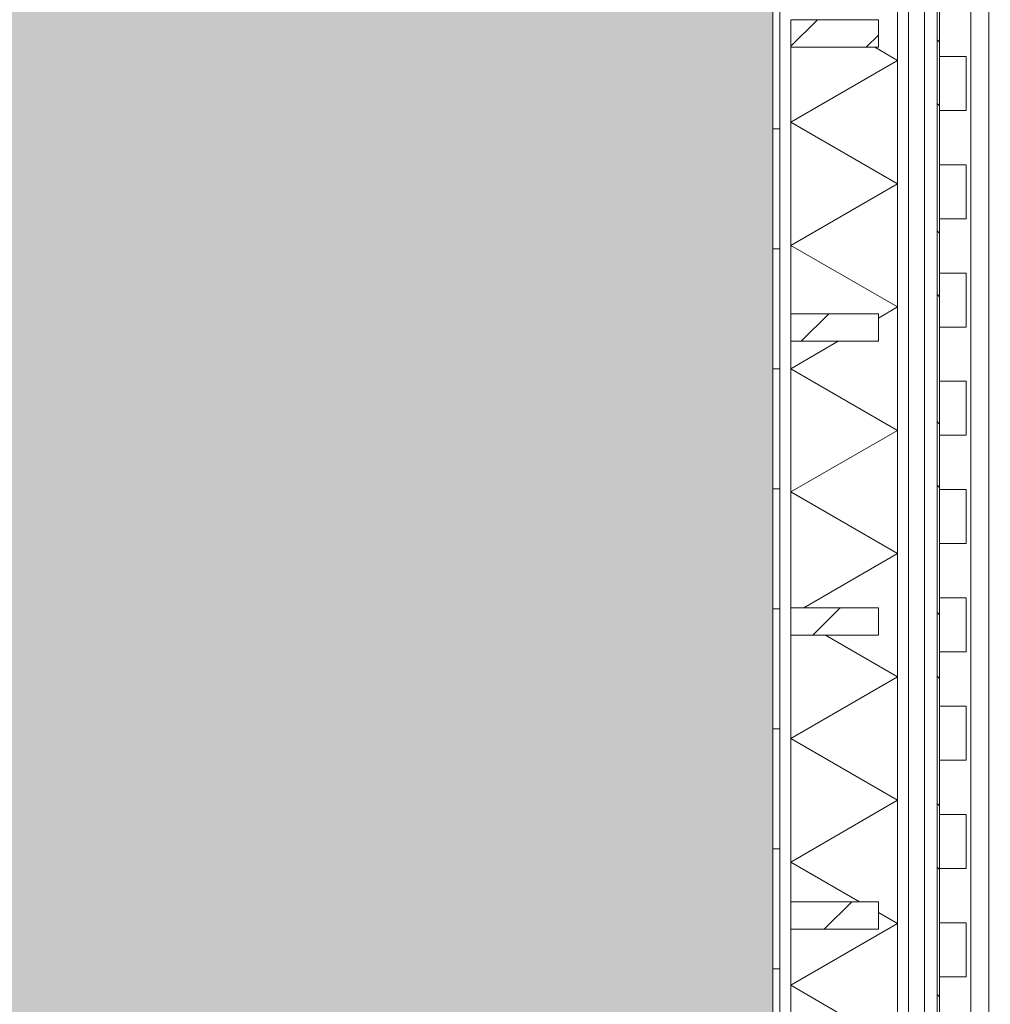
# Model space of a CAD drawing. Header units: millimetres. Extents: x -54205 to 352602, y -8439 to 61516.
# Tile 160 of 189: x 52745 to 54362, y 24941 to 26582. Entities that reach past the tile are written whole.
import ezdxf
from ezdxf.enums import TextEntityAlignment as Align

# ---------------------------------------------------------------- set-up
doc = ezdxf.new("R2010")
doc.units = ezdxf.units.MM
doc.header["$MEASUREMENT"] = 0
doc.linetypes.add('streep-punt', pattern=[2500, 1250, -625, 0, -625])
doc.linetypes.add('Wipeout_Contour', pattern=[1000, 0, -1000])
for name, color, linetype in [('21_0 NC Buitenwanden', 7, 'Continuous'), ('21_0 NC Buitenwanden Afdek-arcering', 7, 'Continuous'), ('Maatvoering 1_ 100', 7, 'Continuous'), ('Maatvoering 1_ 100 2D arcering', 7, 'Continuous'), ('New_21_0 NC Buitenwanden', 7, 'Continuous'), ('New_21_0 NC Buitenwanden Doorsnede-arcering', 7, 'Continuous'), ('New_21_1 C Buitenwanden', 7, 'Continuous'), ('New_21_1 C Buitenwanden Doorsnede-arcering', 7, 'Continuous'), ('New_21_1 C Buitenwanden Laagscheidingslijnen', 7, 'Continuous'), ('New_28 Draagconstructies - kolom', 7, 'Continuous'), ('New_28 Draagconstructies - kolom Doorsnede-arcering', 7, 'Continuous'), ('New_41 Buitenwandafw', 7, 'Continuous'), ('New_Maatvoering 1_ 100', 7, 'Continuous'), ('New_Maatvoering 1_ 100 2D arcering', 7, 'Continuous'), ('New_Ruimtefuncties', 7, 'Continuous'), ('New_Ruimtefuncties Zone achtergrond', 7, 'Continuous'), ('New_Ruimtefuncties Zone omranding', 7, 'Continuous'), ('New_Ruimtefuncties Zone tekst', 7, 'Continuous'), ('Stramien', 7, 'Continuous')]:
    doc.layers.add(name, color=color, linetype=linetype)
doc.styles.add('GENERATED_STYLE_1', font='arial.ttf')
doc.styles.add('GENERATED_STYLE_2', font='arial.ttf')
doc.dimstyles.new('GENERATED_STYLE__2', dxfattribs={"dimtxt": 250, "dimasz": 142.5, "dimexe": 0.18, "dimexo": 0.0625, "dimgap": 0, "dimtad": 1, "dimtih": 1, "dimtoh": 1, "dimdec": 0, "dimzin": 0, "dimdsep": 46, "dimtxsty": 'GENERATED_STYLE_2', "dimblk": 'ARROWHEAD_11', "dimblk1": 'ARROWHEAD_11', "dimblk2": 'ARROWHEAD_11', "dimcen": 0.09, "dimse1": 1, "dimse2": 1, "dimclrd": 1, "dimclre": 1, "dimclrt": 2, "dimadec": 1, "dimazin": 0, "dimtfac": 1, "dimtdec": 4, "dimtmove": 0, "dimatfit": 3, "dimfxl": 1, "dimtolj": 1, "dimtzin": 0, "dimarcsym": 0})
doc.dimstyles.new('GENERATED_STYLE__3', dxfattribs={"dimtxt": 179.999995, "dimasz": 142.5, "dimexe": 0.18, "dimexo": 0.0625, "dimgap": 0, "dimtad": 1, "dimtih": 1, "dimtoh": 1, "dimdec": 0, "dimzin": 0, "dimdsep": 46, "dimtxsty": 'GENERATED_STYLE_1', "dimblk": 'ARROWHEAD_11', "dimblk1": 'ARROWHEAD_11', "dimblk2": 'ARROWHEAD_11', "dimcen": 0.09, "dimse1": 1, "dimse2": 1, "dimclrd": 1, "dimclre": 1, "dimclrt": 2, "dimadec": 1, "dimazin": 0, "dimtfac": 1, "dimtdec": 4, "dimtmove": 0, "dimatfit": 3, "dimfxl": 1, "dimtolj": 1, "dimtzin": 0, "dimarcsym": 0})
doc.dimstyles.new('GENERATED_STYLE__4', dxfattribs={"dimtxt": 250, "dimasz": 142.5, "dimexe": 0.18, "dimexo": 0.0625, "dimgap": 0, "dimtad": 1, "dimdec": 0, "dimzin": 0, "dimdsep": 46, "dimtxsty": 'GENERATED_STYLE_2', "dimblk": 'ARROWHEAD_11', "dimblk1": 'ARROWHEAD_11', "dimblk2": 'ARROWHEAD_11', "dimcen": 0.09, "dimse1": 1, "dimse2": 1, "dimclrd": 1, "dimclre": 1, "dimclrt": 2, "dimadec": 1, "dimazin": 0, "dimtfac": 1, "dimtdec": 4, "dimtmove": 0, "dimatfit": 3, "dimfxl": 1, "dimtolj": 1, "dimtzin": 0, "dimarcsym": 0})
doc.dimstyles.new('GENERATED_STYLE__7', dxfattribs={"dimtxt": 179.999995, "dimasz": 142.5, "dimexe": 0.18, "dimexo": 0.0625, "dimgap": 0, "dimtad": 1, "dimdec": 0, "dimzin": 0, "dimdsep": 46, "dimtxsty": 'GENERATED_STYLE_1', "dimblk": 'ARROWHEAD_11', "dimblk1": 'ARROWHEAD_11', "dimblk2": 'ARROWHEAD_11', "dimcen": 0.09, "dimse1": 1, "dimse2": 1, "dimclrd": 1, "dimclre": 1, "dimclrt": 2, "dimadec": 1, "dimazin": 0, "dimtfac": 1, "dimtdec": 4, "dimtmove": 0, "dimatfit": 3, "dimfxl": 1, "dimtolj": 1, "dimtzin": 0, "dimarcsym": 0})
pattern_1 = [(90, (0, 0), (-50, 0), [])]
pattern_2 = [(45, (0, 0), (-63.63961, 63.63961), [])]

# ---------------------------------------------------------------- blocks, each defined once
blk = doc.blocks.new('leerplein 5.1_2.20_17_1', base_point=(50400, 24093.4))
at = {"layer": 'New_Ruimtefuncties Zone achtergrond', "linetype": 'Continuous', "lineweight": 0, "true_color": 0xffffff}
blk.add_hatch(color=7, dxfattribs=at).paths.add_polyline_path([(46805, 26565.9), (46875, 26565.9), (46875, 21620.9), (46725, 21620.9), (46725, 20580.9), (46875, 20580.9), (46875, 20105.9), (50130, 20105.9), (50130, 20580.9), (50670, 20580.9), (50670, 20105.9), (51115, 20105.9), (51115, 20580.9), (51215, 20580.9), (51215, 20310.9), (53730, 20310.9), (53730, 20655.9), (54000, 20655.9), (54000, 27505.9), (46875, 27505.9), (46875, 27250.9), (46805, 27250.9)])
at = {"layer": 'New_Ruimtefuncties Zone tekst', "color": 2, "lineweight": 0}
for tag, height, style, p in [('DUMMY_941', 180, 'GENERATED_STYLE_2', (51388, 24382.2)), ('perimeterCode', 150, 'GENERATED_STYLE_1', (49710.1, 24006.1)), ('ROOM_AREA', 150, 'GENERATED_STYLE_1', (50270.4, 24006.1)), ('DUMMY_942', 150, 'GENERATED_STYLE_1', (50785.1, 24006.1)), ('DUMMY_943', 100, 'GENERATED_STYLE_1', (51013.7, 24017.5))]:
    blk.add_attdef(tag, text='', height=height, dxfattribs=dict(at, style=style)).set_placement(p, align=Align.TOP_LEFT)
at = {"layer": 'New_Ruimtefuncties Zone tekst', "color": 2, "lineweight": 0, "style": 'GENERATED_STYLE_2'}
blk.add_attdef('ROOM_NUMBER', text='', height=180, dxfattribs=at).set_placement((50400, 24341), align=Align.TOP_CENTER)
blk = doc.blocks.new('Wall_45_1', base_point=(54330, 27505.9))
at = {"color": 254, "linetype": 'Wipeout_Contour', "lineweight": 0, "ltscale": 237437.681238}
blk.add_wipeout([(54000, 27505.9), (54000, 20655.9), (54330, 20655.9), (54330, 27505.9)], dxfattribs=at).dxf.layer = '21_0 NC Buitenwanden Afdek-arcering'
at = {"layer": '21_0 NC Buitenwanden', "color": 2, "linetype": 'Continuous', "lineweight": 0, "flags": 128}
for points in [[(54000, 27505.9), (54000, 20655.9)], [(54330, 20655.9), (54330, 27505.9)]]:
    blk.add_lwpolyline(points, dxfattribs=at)
blk = doc.blocks.new('*X328')
at = {"layer": 'New_21_1 C Buitenwanden Doorsnede-arcering', "color": 7, "linetype": 'Continuous', "lineweight": 0}
for p, q in [((54208, 26514.2), (54170.3, 26536)), ((54208, 26514.2), (54030, 26411.5)), ((54208, 26308.7), (54030, 26411.5)), ((54208, 26308.7), (54030, 26205.9)), ((54208, 26103.2), (54030, 26205.9)), ((54208, 26103.2), (54176, 26084.7)), ((54109, 26046), (54030, 26000.4)), ((54208, 25897.6), (54030, 26000.4)), ((54208, 25897.6), (54030, 25794.9)), ((54208, 25692.1), (54030, 25794.9)), ((54208, 25692.1), (54052, 25602)), ((54208, 25486.6), (54087.7, 25556)), ((54208, 25486.6), (54030, 25383.8)), ((54208, 25281), (54030, 25383.8)), ((54208, 25281), (54030, 25178.2)), ((54144.7, 25112), (54030, 25178.2)), ((54208, 25075.5), (54176, 25094)), ((54208, 25075.5), (54030, 24972.7)), ((54208, 24869.9), (54030, 24972.7))]:
    blk.add_line(p, q, dxfattribs=at)
blk = doc.blocks.new('Wall_126_1', base_point=(54000, 20656))
at = {"layer": 'New_21_1 C Buitenwanden Doorsnede-arcering', "linetype": 'Continuous', "lineweight": 0, "true_color": 0x000000}
h = blk.add_hatch(dxfattribs=at)
h.set_pattern_fill('515_Staal_0001', color=18, style=0, pattern_type=2)
h.set_pattern_definition([(135, (0, 0), (159.099, 159.099), []), (135, (-53.03, -53.03), (159.099, 159.099), [])])
h.paths.add_polyline_path([(54274, 27779.9), (54274, 20656), (54278, 20656), (54278, 27779.9)])
h = blk.add_hatch(dxfattribs=at)
h.set_pattern_fill('325_Houtachtig_plaatmate_E0', color=18, style=0, pattern_type=2)
h.set_pattern_definition(pattern_1)
h.paths.add_polyline_path([(54208, 27713.9), (54208, 20656), (54226, 20656), (54226, 27713.9)])
h = blk.add_hatch(dxfattribs=at)
h.set_pattern_fill('930_Lijnen_vert_200_0001', color=18, style=0, pattern_type=2)
h.set_pattern_definition([(180, (0, 0), (0, 200), [])])
h.paths.add_polyline_path([(54000, 27505.9), (54000, 20656), (54012, 20656), (54012, 27505.9)])
h = blk.add_hatch(dxfattribs=at)
h.set_pattern_fill('325_Houtachtig_plaatmate_E0', color=18, style=0, pattern_type=2)
h.set_pattern_definition(pattern_1)
h.paths.add_polyline_path([(54012, 27517.9), (54012, 20656), (54030, 20656), (54030, 27517.9)])
at = {"layer": 'New_21_1 C Buitenwanden', "color": 1, "linetype": 'Continuous', "lineweight": 0, "flags": 128}
blk.add_lwpolyline([(54000, 27505.9), (54000, 20656)], dxfattribs=at)
at = {"layer": 'New_21_1 C Buitenwanden', "color": 9, "linetype": 'Continuous', "lineweight": 0, "flags": 128}
for points in [[(54278, 26520.7), (54278, 26611.2)], [(54278, 26340.3), (54278, 26430.7)], [(54278, 26159.8), (54278, 26250.3)], [(54278, 25979.4), (54278, 26069.8)], [(54278, 25798.9), (54278, 25889.4)], [(54278, 25618.5), (54278, 25708.9)], [(54278, 25438), (54278, 25528.5)], [(54278, 25257.6), (54278, 25348)], [(54278, 25077.1), (54278, 25167.6)], [(54278, 24896.7), (54278, 24987.1)]]:
    blk.add_lwpolyline(points, dxfattribs=at)
at = {"layer": 'New_21_1 C Buitenwanden Laagscheidingslijnen', "color": 9, "linetype": 'Continuous', "lineweight": 0}
for p, q in [((54274, 20656), (54274, 27731.9)), ((54226, 20656), (54226, 27713.9)), ((54208, 20656), (54208, 27535.9))]:
    blk.add_line(p, q, dxfattribs=at)
at = {"layer": 'New_21_1 C Buitenwanden Laagscheidingslijnen', "color": 1, "linetype": 'Continuous', "lineweight": 0}
for p, q in [((54012, 27517.9), (54012, 20656)), ((54030, 26536), (54030, 26092)), ((54030, 26046), (54030, 25602)), ((54030, 25556), (54030, 25112)), ((54030, 25066), (54030, 24622))]:
    blk.add_line(p, q, dxfattribs=at)
at = {"layer": 'New_21_1 C Buitenwanden', "color": 1, "lineweight": 0}
blk.add_blockref('*X328', (0, 0), dxfattribs=at)
blk = doc.blocks.new('Column_46_1', base_point=(54103, 25089))
at = {"layer": 'New_28 Draagconstructies - kolom Doorsnede-arcering', "linetype": 'Continuous', "lineweight": 0, "true_color": 0x000000}
h = blk.add_hatch(dxfattribs=at)
h.set_pattern_fill('310_Naaldhout__01__0001', color=18, style=0, pattern_type=2)
h.set_pattern_definition(pattern_2)
h.paths.add_polyline_path([(54030, 25112), (54030, 25066), (54176, 25066), (54176, 25112)])
at = {"layer": 'New_28 Draagconstructies - kolom', "color": 3, "linetype": 'Continuous', "lineweight": 0, "flags": 128}
blk.add_lwpolyline([(54030, 25112), (54030, 25066), (54176, 25066), (54176, 25112)], close=True, dxfattribs=at)
blk = doc.blocks.new('Column_47_1', base_point=(54103, 25579))
at = {"layer": 'New_28 Draagconstructies - kolom Doorsnede-arcering', "linetype": 'Continuous', "lineweight": 0, "true_color": 0x000000}
h = blk.add_hatch(dxfattribs=at)
h.set_pattern_fill('310_Naaldhout__01__0001', color=18, style=0, pattern_type=2)
h.set_pattern_definition(pattern_2)
h.paths.add_polyline_path([(54030, 25602), (54030, 25556), (54176, 25556), (54176, 25602)])
at = {"layer": 'New_28 Draagconstructies - kolom', "color": 3, "linetype": 'Continuous', "lineweight": 0, "flags": 128}
blk.add_lwpolyline([(54030, 25602), (54030, 25556), (54176, 25556), (54176, 25602)], close=True, dxfattribs=at)
blk = doc.blocks.new('Column_48_1', base_point=(54103, 26069))
at = {"layer": 'New_28 Draagconstructies - kolom Doorsnede-arcering', "linetype": 'Continuous', "lineweight": 0, "true_color": 0x000000}
h = blk.add_hatch(dxfattribs=at)
h.set_pattern_fill('310_Naaldhout__01__0001', color=18, style=0, pattern_type=2)
h.set_pattern_definition(pattern_2)
h.paths.add_polyline_path([(54030, 26092), (54030, 26046), (54176, 26046), (54176, 26092)])
at = {"layer": 'New_28 Draagconstructies - kolom', "color": 3, "linetype": 'Continuous', "lineweight": 0, "flags": 128}
blk.add_lwpolyline([(54030, 26092), (54030, 26046), (54176, 26046), (54176, 26092)], close=True, dxfattribs=at)
blk = doc.blocks.new('Column_49_1', base_point=(54103, 26559))
at = {"layer": 'New_28 Draagconstructies - kolom Doorsnede-arcering', "linetype": 'Continuous', "lineweight": 0, "true_color": 0x000000}
h = blk.add_hatch(dxfattribs=at)
h.set_pattern_fill('310_Naaldhout__01__0001', color=18, style=0, pattern_type=2)
h.set_pattern_definition(pattern_2)
h.paths.add_polyline_path([(54030, 26582), (54030, 26536), (54176, 26536), (54176, 26582)])
at = {"layer": 'New_28 Draagconstructies - kolom', "color": 3, "linetype": 'Continuous', "lineweight": 0, "flags": 128}
blk.add_lwpolyline([(54030, 26582), (54030, 26536), (54176, 26536), (54176, 26582)], close=True, dxfattribs=at)
blk = doc.blocks.new('Column_81_1', base_point=(54300, 26475.7))
at = {"layer": 'New_21_0 NC Buitenwanden Doorsnede-arcering', "linetype": 'Continuous', "lineweight": 0, "true_color": 0x000000}
h = blk.add_hatch(dxfattribs=at)
h.set_pattern_fill('515_Staal_0001', color=18, style=0, pattern_type=2)
h.set_pattern_definition([(225, (54278, 26520.74), (-159.1, 159.1), []), (225, (54224.97, 26573.77), (-159.1, 159.1), [])])
h.paths.add_polyline_path([(54322, 26430.7), (54322, 26520.7), (54278, 26520.7), (54278, 26430.7)])
at = {"layer": 'New_21_0 NC Buitenwanden', "color": 3, "linetype": 'Continuous', "lineweight": 0, "flags": 128}
blk.add_lwpolyline([(54322, 26430.7), (54322, 26520.7), (54278, 26520.7), (54278, 26430.7)], close=True, dxfattribs=at)
blk = doc.blocks.new('Column_82_1', base_point=(54300, 26295.3))
at = {"layer": 'New_21_0 NC Buitenwanden Doorsnede-arcering', "linetype": 'Continuous', "lineweight": 0, "true_color": 0x000000}
h = blk.add_hatch(dxfattribs=at)
h.set_pattern_fill('515_Staal_0001', color=18, style=0, pattern_type=2)
h.set_pattern_definition([(225, (54278, 26340.29), (-159.1, 159.1), []), (225, (54224.97, 26393.32), (-159.1, 159.1), [])])
h.paths.add_polyline_path([(54322, 26250.3), (54322, 26340.3), (54278, 26340.3), (54278, 26250.3)])
at = {"layer": 'New_21_0 NC Buitenwanden', "color": 3, "linetype": 'Continuous', "lineweight": 0, "flags": 128}
blk.add_lwpolyline([(54322, 26250.3), (54322, 26340.3), (54278, 26340.3), (54278, 26250.3)], close=True, dxfattribs=at)
blk = doc.blocks.new('Column_83_1', base_point=(54300, 26114.8))
at = {"layer": 'New_21_0 NC Buitenwanden Doorsnede-arcering', "linetype": 'Continuous', "lineweight": 0, "true_color": 0x000000}
h = blk.add_hatch(dxfattribs=at)
h.set_pattern_fill('515_Staal_0001', color=18, style=0, pattern_type=2)
h.set_pattern_definition([(225, (54278, 26159.83), (-159.1, 159.1), []), (225, (54224.97, 26212.87), (-159.1, 159.1), [])])
h.paths.add_polyline_path([(54322, 26069.8), (54322, 26159.8), (54278, 26159.8), (54278, 26069.8)])
at = {"layer": 'New_21_0 NC Buitenwanden', "color": 3, "linetype": 'Continuous', "lineweight": 0, "flags": 128}
blk.add_lwpolyline([(54322, 26069.8), (54322, 26159.8), (54278, 26159.8), (54278, 26069.8)], close=True, dxfattribs=at)
blk = doc.blocks.new('Column_84_1', base_point=(54300, 25934.4))
at = {"layer": 'New_21_0 NC Buitenwanden Doorsnede-arcering', "linetype": 'Continuous', "lineweight": 0, "true_color": 0x000000}
h = blk.add_hatch(dxfattribs=at)
h.set_pattern_fill('515_Staal_0001', color=18, style=0, pattern_type=2)
h.set_pattern_definition([(225, (54278, 25979.38), (-159.1, 159.1), []), (225, (54224.97, 26032.41), (-159.1, 159.1), [])])
h.paths.add_polyline_path([(54322, 25889.4), (54322, 25979.4), (54278, 25979.4), (54278, 25889.4)])
at = {"layer": 'New_21_0 NC Buitenwanden', "color": 3, "linetype": 'Continuous', "lineweight": 0, "flags": 128}
blk.add_lwpolyline([(54322, 25889.4), (54322, 25979.4), (54278, 25979.4), (54278, 25889.4)], close=True, dxfattribs=at)
blk = doc.blocks.new('Column_85_1', base_point=(54300, 25753.9))
at = {"layer": 'New_21_0 NC Buitenwanden Doorsnede-arcering', "linetype": 'Continuous', "lineweight": 0, "true_color": 0x000000}
h = blk.add_hatch(dxfattribs=at)
h.set_pattern_fill('515_Staal_0001', color=18, style=0, pattern_type=2)
h.set_pattern_definition([(225, (54278, 25798.93), (-159.1, 159.1), []), (225, (54224.97, 25851.96), (-159.1, 159.1), [])])
h.paths.add_polyline_path([(54322, 25708.9), (54322, 25798.9), (54278, 25798.9), (54278, 25708.9)])
at = {"layer": 'New_21_0 NC Buitenwanden', "color": 3, "linetype": 'Continuous', "lineweight": 0, "flags": 128}
blk.add_lwpolyline([(54322, 25708.9), (54322, 25798.9), (54278, 25798.9), (54278, 25708.9)], close=True, dxfattribs=at)
blk = doc.blocks.new('Column_86_1', base_point=(54300, 25573.5))
at = {"layer": 'New_21_0 NC Buitenwanden Doorsnede-arcering', "linetype": 'Continuous', "lineweight": 0, "true_color": 0x000000}
h = blk.add_hatch(dxfattribs=at)
h.set_pattern_fill('515_Staal_0001', color=18, style=0, pattern_type=2)
h.set_pattern_definition([(225, (54278, 25618.47), (-159.1, 159.1), []), (225, (54224.97, 25671.5), (-159.1, 159.1), [])])
h.paths.add_polyline_path([(54322, 25528.5), (54322, 25618.5), (54278, 25618.5), (54278, 25528.5)])
at = {"layer": 'New_21_0 NC Buitenwanden', "color": 3, "linetype": 'Continuous', "lineweight": 0, "flags": 128}
blk.add_lwpolyline([(54322, 25528.5), (54322, 25618.5), (54278, 25618.5), (54278, 25528.5)], close=True, dxfattribs=at)
blk = doc.blocks.new('Column_87_1', base_point=(54300, 25393))
at = {"layer": 'New_21_0 NC Buitenwanden Doorsnede-arcering', "linetype": 'Continuous', "lineweight": 0, "true_color": 0x000000}
h = blk.add_hatch(dxfattribs=at)
h.set_pattern_fill('515_Staal_0001', color=18, style=0, pattern_type=2)
h.set_pattern_definition([(225, (54278, 25438.02), (-159.1, 159.1), []), (225, (54224.97, 25491.05), (-159.1, 159.1), [])])
h.paths.add_polyline_path([(54322, 25348), (54322, 25438), (54278, 25438), (54278, 25348)])
at = {"layer": 'New_21_0 NC Buitenwanden', "color": 3, "linetype": 'Continuous', "lineweight": 0, "flags": 128}
blk.add_lwpolyline([(54322, 25348), (54322, 25438), (54278, 25438), (54278, 25348)], close=True, dxfattribs=at)
blk = doc.blocks.new('Column_88_1', base_point=(54300, 25212.6))
at = {"layer": 'New_21_0 NC Buitenwanden Doorsnede-arcering', "linetype": 'Continuous', "lineweight": 0, "true_color": 0x000000}
h = blk.add_hatch(dxfattribs=at)
h.set_pattern_fill('515_Staal_0001', color=18, style=0, pattern_type=2)
h.set_pattern_definition([(225, (54278, 25257.57), (-159.1, 159.1), []), (225, (54224.97, 25310.6), (-159.1, 159.1), [])])
h.paths.add_polyline_path([(54322, 25167.6), (54322, 25257.6), (54278, 25257.6), (54278, 25167.6)])
at = {"layer": 'New_21_0 NC Buitenwanden', "color": 3, "linetype": 'Continuous', "lineweight": 0, "flags": 128}
blk.add_lwpolyline([(54322, 25167.6), (54322, 25257.6), (54278, 25257.6), (54278, 25167.6)], close=True, dxfattribs=at)
blk = doc.blocks.new('Column_89_1', base_point=(54300, 25032.1))
at = {"layer": 'New_21_0 NC Buitenwanden Doorsnede-arcering', "linetype": 'Continuous', "lineweight": 0, "true_color": 0x000000}
h = blk.add_hatch(dxfattribs=at)
h.set_pattern_fill('515_Staal_0001', color=18, style=0, pattern_type=2)
h.set_pattern_definition([(225, (54278, 25077.11), (-159.1, 159.1), []), (225, (54224.97, 25130.15), (-159.1, 159.1), [])])
h.paths.add_polyline_path([(54322, 24987.1), (54322, 25077.1), (54278, 25077.1), (54278, 24987.1)])
at = {"layer": 'New_21_0 NC Buitenwanden', "color": 3, "linetype": 'Continuous', "lineweight": 0, "flags": 128}
blk.add_lwpolyline([(54322, 24987.1), (54322, 25077.1), (54278, 25077.1), (54278, 24987.1)], close=True, dxfattribs=at)
blk = doc.blocks.new('Standard grid marker')
at = {"layer": 'Stramien', "color": 1, "linetype": 'streep-punt', "lineweight": 0}
blk.add_line((1000, 0), (61400.2, 0), dxfattribs=at)
at = {"layer": 'Stramien', "color": 2, "lineweight": 0, "style": 'GENERATED_STYLE_1'}
for tag, p in [('AC_MarkerText_1_0', (-245, -80)), ('AC_MarkerText_1_1', (63155.2, -80))]:
    blk.add_attdef(tag, text='', height=350, rotation=270, dxfattribs=at).set_placement(p, align=Align.TOP_CENTER)
blk = doc.blocks.new('Beam_28_1', base_point=(54330, 20655.9))
at = {"layer": 'New_41 Buitenwandafw', "color": 1, "linetype": 'Continuous', "lineweight": 0}
for p, q in [((54360, 20655.9), (54360, 27865.9)), ((54253, 20655.9), (54253, 27758.9))]:
    blk.add_line(p, q, dxfattribs=at)
blk = doc.blocks.new('*D1018')
at = {"layer": 'Maatvoering 1_ 100 2D arcering', "linetype": 'Continuous', "lineweight": 0}
for points in [[(64027.5, 27835.9), (64030.4, 27821.6), (64038.5, 27809.4), (64050.6, 27801.3), (64065, 27798.4), (64079.4, 27801.3), (64091.5, 27809.4), (64099.6, 27821.6), (64102.5, 27835.9), (64099.6, 27850.3), (64091.5, 27862.4), (64079.4, 27870.6), (64065, 27873.4), (64050.6, 27870.6), (64038.5, 27862.4), (64030.4, 27850.3)], [(64027.5, 3115.7), (64030.4, 3101.3), (64038.5, 3089.1), (64050.6, 3081), (64065, 3078.2), (64079.4, 3081), (64091.5, 3089.1), (64099.6, 3101.3), (64102.5, 3115.7), (64099.6, 3130), (64091.5, 3142.2), (64079.4, 3150.3), (64065, 3153.2), (64050.6, 3150.3), (64038.5, 3142.2), (64030.4, 3130)]]:
    blk.add_hatch(color=1, dxfattribs=at).paths.add_polyline_path(points)
at = {"layer": 'Maatvoering 1_ 100', "color": 1, "linetype": 'Continuous', "lineweight": 0}
for p, q in [((64065, 27873.4), (64065, 27910.9)), ((64027.5, 27835.9), (63924.4, 27835.9)), ((64205.6, 27835.9), (64102.5, 27835.9)), ((64065, 3153.2), (64065, 27798.4)), ((64027.5, 3115.7), (63924.4, 3115.7)), ((64205.6, 3115.7), (64102.5, 3115.7)), ((64065, 3040.7), (64065, 3078.2))]:
    blk.add_line(p, q, dxfattribs=at)
for centre in [(64065, 27835.9), (64065, 3115.7)]:
    blk.add_circle(centre, 37.5, dxfattribs=at)
at = {"layer": 'Maatvoering 1_ 100', "color": 2, "lineweight": 0, "insert": (64015, 14951.5), "char_height": 250, "attachment_point": 7, "rotation": 90, "style": 'GENERATED_STYLE_2'}
blk.add_mtext('\\A1;{\\pql;\\fArial|b1|i0|c0|p0;\\W1.000000;24.720}', dxfattribs=at)
blk = doc.blocks.new('ARROWHEAD_11')
at = {"color": 0, "linetype": 'Continuous', "lineweight": 0}
blk.add_line((0, 0), (-1, 0), dxfattribs=at)
at = {"color": 0, "linetype": 'Continuous', "lineweight": 0, "const_width": 0.25, "flags": 128}
blk.add_lwpolyline([(-0.125, 0, 1), (0.125, 0, 1)], format="xyb", close=True, dxfattribs=at)
blk = doc.blocks.new('*D1027')
at = {"layer": 'New_Maatvoering 1_ 100 2D arcering', "linetype": 'Continuous', "lineweight": 0}
for points in [[(63027.5, 27835.9), (63030.4, 27821.6), (63038.5, 27809.4), (63050.6, 27801.3), (63065, 27798.4), (63079.4, 27801.3), (63091.5, 27809.4), (63099.6, 27821.6), (63102.5, 27835.9), (63099.6, 27850.3), (63091.5, 27862.4), (63079.4, 27870.6), (63065, 27873.4), (63050.6, 27870.6), (63038.5, 27862.4), (63030.4, 27850.3)], [(63027.5, 20655.9), (63030.4, 20641.6), (63038.5, 20629.4), (63050.6, 20621.3), (63065, 20618.4), (63079.4, 20621.3), (63091.5, 20629.4), (63099.6, 20641.6), (63102.5, 20655.9), (63099.6, 20670.3), (63091.5, 20682.4), (63079.4, 20690.6), (63065, 20693.4), (63050.6, 20690.6), (63038.5, 20682.4), (63030.4, 20670.3)]]:
    blk.add_hatch(color=1, dxfattribs=at).paths.add_polyline_path(points)
at = {"layer": 'New_Maatvoering 1_ 100', "color": 1, "linetype": 'Continuous', "lineweight": 0}
for p, q in [((63065, 27873.4), (63065, 27910.9)), ((63027.5, 27835.9), (62924.4, 27835.9)), ((63205.6, 27835.9), (63102.5, 27835.9)), ((63065, 20693.4), (63065, 27798.4)), ((63027.5, 20655.9), (62924.4, 20655.9)), ((63205.6, 20655.9), (63102.5, 20655.9))]:
    blk.add_line(p, q, dxfattribs=at)
for centre in [(63065, 27835.9), (63065, 20655.9)]:
    blk.add_circle(centre, 37.5, dxfattribs=at)
at = {"layer": 'New_Maatvoering 1_ 100', "color": 2, "lineweight": 0, "insert": (63029, 23937), "char_height": 180, "attachment_point": 7, "rotation": 90, "style": 'GENERATED_STYLE_1'}
blk.add_mtext('\\A1;{\\pql;\\fArial|b0|i0|c0|p0;\\W1.000000;7.180}', dxfattribs=at)
blk = doc.blocks.new('*D1034')
at = {"layer": 'New_Maatvoering 1_ 100 2D arcering', "linetype": 'Continuous', "lineweight": 0}
for points in [[(62527.5, 27835.9), (62530.4, 27821.6), (62538.5, 27809.4), (62550.6, 27801.3), (62565, 27798.4), (62579.4, 27801.3), (62591.5, 27809.4), (62599.6, 27821.6), (62602.5, 27835.9), (62599.6, 27850.3), (62591.5, 27862.4), (62579.4, 27870.6), (62565, 27873.4), (62550.6, 27870.6), (62538.5, 27862.4), (62530.4, 27850.3)], [(62527.5, 20655.9), (62530.4, 20641.6), (62538.5, 20629.4), (62550.6, 20621.3), (62565, 20618.4), (62579.4, 20621.3), (62591.5, 20629.4), (62599.6, 20641.6), (62602.5, 20655.9), (62599.6, 20670.3), (62591.5, 20682.4), (62579.4, 20690.6), (62565, 20693.4), (62550.6, 20690.6), (62538.5, 20682.4), (62530.4, 20670.3)]]:
    blk.add_hatch(color=1, dxfattribs=at).paths.add_polyline_path(points)
at = {"layer": 'New_Maatvoering 1_ 100', "color": 1, "linetype": 'Continuous', "lineweight": 0}
for p, q in [((62565, 27873.4), (62565, 27910.9)), ((62527.5, 27835.9), (62424.4, 27835.9)), ((62705.6, 27835.9), (62602.5, 27835.9)), ((62565, 20693.4), (62565, 27798.4)), ((62527.5, 20655.9), (62424.4, 20655.9)), ((62705.6, 20655.9), (62602.5, 20655.9))]:
    blk.add_line(p, q, dxfattribs=at)
for centre in [(62565, 27835.9), (62565, 20655.9)]:
    blk.add_circle(centre, 37.5, dxfattribs=at)
at = {"layer": 'New_Maatvoering 1_ 100', "color": 2, "lineweight": 0, "insert": (62529, 23937), "char_height": 180, "attachment_point": 7, "rotation": 90, "style": 'GENERATED_STYLE_1'}
blk.add_mtext('\\A1;{\\pql;\\fArial|b0|i0|c0|p0;\\W1.000000;7.180}', dxfattribs=at)
blk = doc.blocks.new('*D1169')
at = {"layer": 'New_Maatvoering 1_ 100 2D arcering', "linetype": 'Continuous', "lineweight": 0}
for points in [[(46837.5, 22730.9), (46840.4, 22716.6), (46848.5, 22704.4), (46860.6, 22696.3), (46875, 22693.4), (46889.4, 22696.3), (46901.5, 22704.4), (46909.6, 22716.6), (46912.5, 22730.9), (46909.6, 22745.3), (46901.5, 22757.4), (46889.4, 22765.6), (46875, 22768.4), (46860.6, 22765.6), (46848.5, 22757.4), (46840.4, 22745.3)], [(53962.5, 22730.9), (53965.4, 22716.6), (53973.5, 22704.4), (53985.6, 22696.3), (54000, 22693.4), (54014.4, 22696.3), (54026.5, 22704.4), (54034.6, 22716.6), (54037.5, 22730.9), (54034.6, 22745.3), (54026.5, 22757.4), (54014.4, 22765.6), (54000, 22768.4), (53985.6, 22765.6), (53973.5, 22757.4), (53965.4, 22745.3)]]:
    blk.add_hatch(color=1, dxfattribs=at).paths.add_polyline_path(points)
at = {"layer": 'New_Maatvoering 1_ 100', "color": 1, "linetype": 'Continuous', "lineweight": 0}
for p, q in [((46875, 22768.4), (46875, 22871.5)), ((54000, 22768.4), (54000, 22871.5)), ((46912.5, 22730.9), (53962.5, 22730.9)), ((54037.5, 22730.9), (54075, 22730.9)), ((46875, 22590.3), (46875, 22693.4)), ((54000, 22590.3), (54000, 22693.4))]:
    blk.add_line(p, q, dxfattribs=at)
for centre in [(46875, 22730.9), (54000, 22730.9)]:
    blk.add_circle(centre, 37.5, dxfattribs=at)
at = {"layer": 'New_Maatvoering 1_ 100', "color": 2, "lineweight": 0, "insert": (50128.6, 22766.9), "char_height": 180, "attachment_point": 7, "style": 'GENERATED_STYLE_1'}
blk.add_mtext('\\A1;{\\pql;\\fArial|b0|i0|c0|p0;\\W1.000000;7.125}', dxfattribs=at)
blk = doc.blocks.new('*D1191')
at = {"layer": 'New_Maatvoering 1_ 100 2D arcering', "linetype": 'Continuous', "lineweight": 0}
for points in [[(53692.5, 22330.9), (53695.4, 22316.6), (53703.5, 22304.4), (53715.6, 22296.3), (53730, 22293.4), (53744.4, 22296.3), (53756.5, 22304.4), (53764.6, 22316.6), (53767.5, 22330.9), (53764.6, 22345.3), (53756.5, 22357.4), (53744.4, 22365.6), (53730, 22368.4), (53715.6, 22365.6), (53703.5, 22357.4), (53695.4, 22345.3)], [(53962.5, 22330.9), (53965.4, 22316.6), (53973.5, 22304.4), (53985.6, 22296.3), (54000, 22293.4), (54014.4, 22296.3), (54026.5, 22304.4), (54034.6, 22316.6), (54037.5, 22330.9), (54034.6, 22345.3), (54026.5, 22357.4), (54014.4, 22365.6), (54000, 22368.4), (53985.6, 22365.6), (53973.5, 22357.4), (53965.4, 22345.3)]]:
    blk.add_hatch(color=1, dxfattribs=at).paths.add_polyline_path(points)
at = {"layer": 'New_Maatvoering 1_ 100', "color": 1, "linetype": 'Continuous', "lineweight": 0}
for p, q in [((53730, 22368.4), (53730, 22471.5)), ((54000, 22368.4), (54000, 22471.5)), ((53767.5, 22330.9), (53962.5, 22330.9)), ((54037.5, 22330.9), (54075, 22330.9)), ((53730, 22190.3), (53730, 22293.4)), ((54000, 22190.3), (54000, 22293.4))]:
    blk.add_line(p, q, dxfattribs=at)
for centre in [(53730, 22330.9), (54000, 22330.9)]:
    blk.add_circle(centre, 37.5, dxfattribs=at)
blk = doc.blocks.new('*D1291')
at = {"layer": 'Maatvoering 1_ 100 2D arcering', "linetype": 'Continuous', "lineweight": 0}
for points in [[(30237.5, 32015.9), (30240.4, 32001.6), (30248.5, 31989.4), (30260.6, 31981.3), (30275, 31978.4), (30289.4, 31981.3), (30301.5, 31989.4), (30309.6, 32001.6), (30312.5, 32015.9), (30309.6, 32030.3), (30301.5, 32042.4), (30289.4, 32050.6), (30275, 32053.4), (30260.6, 32050.6), (30248.5, 32042.4), (30240.4, 32030.3)], [(57892.5, 32015.9), (57895.4, 32001.6), (57903.5, 31989.4), (57915.6, 31981.3), (57930, 31978.4), (57944.4, 31981.3), (57956.5, 31989.4), (57964.6, 32001.6), (57967.5, 32015.9), (57964.6, 32030.3), (57956.5, 32042.4), (57944.4, 32050.6), (57930, 32053.4), (57915.6, 32050.6), (57903.5, 32042.4), (57895.4, 32030.3)]]:
    blk.add_hatch(color=1, dxfattribs=at).paths.add_polyline_path(points)
at = {"layer": 'Maatvoering 1_ 100', "color": 1, "linetype": 'Continuous', "lineweight": 0}
for p, q in [((30275, 32053.4), (30275, 32156.5)), ((57930, 32053.4), (57930, 32156.5)), ((30200, 32015.9), (30237.5, 32015.9)), ((30312.5, 32015.9), (57892.5, 32015.9)), ((57967.5, 32015.9), (58005, 32015.9)), ((30275, 31875.3), (30275, 31978.4)), ((57930, 31875.3), (57930, 31978.4))]:
    blk.add_line(p, q, dxfattribs=at)
for centre in [(30275, 32015.9), (57930, 32015.9)]:
    blk.add_circle(centre, 37.5, dxfattribs=at)
at = {"layer": 'Maatvoering 1_ 100', "color": 2, "lineweight": 0, "insert": (43578.2, 32065.9), "char_height": 250, "attachment_point": 7, "style": 'GENERATED_STYLE_2'}
blk.add_mtext('\\A1;{\\pql;\\fArial|b1|i0|c0|p0;\\W1.000000;27.655}', dxfattribs=at)
blk = doc.blocks.new('*D1304')
at = {"layer": 'New_Maatvoering 1_ 100 2D arcering', "linetype": 'Continuous', "lineweight": 0}
for points in [[(54292.5, 31015.9), (54295.4, 31001.6), (54303.5, 30989.4), (54315.6, 30981.3), (54330, 30978.4), (54344.4, 30981.3), (54356.5, 30989.4), (54364.6, 31001.6), (54367.5, 31015.9), (54364.6, 31030.3), (54356.5, 31042.4), (54344.4, 31050.6), (54330, 31053.4), (54315.6, 31050.6), (54303.5, 31042.4), (54295.4, 31030.3)], [(57892.5, 31015.9), (57895.4, 31001.6), (57903.5, 30989.4), (57915.6, 30981.3), (57930, 30978.4), (57944.4, 30981.3), (57956.5, 30989.4), (57964.6, 31001.6), (57967.5, 31015.9), (57964.6, 31030.3), (57956.5, 31042.4), (57944.4, 31050.6), (57930, 31053.4), (57915.6, 31050.6), (57903.5, 31042.4), (57895.4, 31030.3)]]:
    blk.add_hatch(color=1, dxfattribs=at).paths.add_polyline_path(points)
at = {"layer": 'New_Maatvoering 1_ 100', "color": 1, "linetype": 'Continuous', "lineweight": 0}
for p, q in [((54330, 31053.4), (54330, 31156.5)), ((57930, 31053.4), (57930, 31156.5)), ((54367.5, 31015.9), (57892.5, 31015.9)), ((57967.5, 31015.9), (58005, 31015.9)), ((54330, 30875.3), (54330, 30978.4)), ((57930, 30875.3), (57930, 30978.4))]:
    blk.add_line(p, q, dxfattribs=at)
for centre in [(54330, 31015.9), (57930, 31015.9)]:
    blk.add_circle(centre, 37.5, dxfattribs=at)
at = {"layer": 'New_Maatvoering 1_ 100', "color": 2, "lineweight": 0, "insert": (55821.1, 31051.9), "char_height": 180, "attachment_point": 7, "style": 'GENERATED_STYLE_1'}
blk.add_mtext('\\A1;{\\pql;\\fArial|b0|i0|c0|p0;\\W1.000000;3.600}', dxfattribs=at)
blk = doc.blocks.new('*D1320')
at = {"layer": 'New_Maatvoering 1_ 100 2D arcering', "linetype": 'Continuous', "lineweight": 0}
for points in [[(54292.5, 30515.9), (54295.4, 30501.6), (54303.5, 30489.4), (54315.6, 30481.3), (54330, 30478.4), (54344.4, 30481.3), (54356.5, 30489.4), (54364.6, 30501.6), (54367.5, 30515.9), (54364.6, 30530.3), (54356.5, 30542.4), (54344.4, 30550.6), (54330, 30553.4), (54315.6, 30550.6), (54303.5, 30542.4), (54295.4, 30530.3)], [(54384.4, 30515.9), (54387.3, 30501.6), (54395.4, 30489.4), (54407.6, 30481.3), (54421.9, 30478.4), (54436.3, 30481.3), (54448.4, 30489.4), (54456.6, 30501.6), (54459.4, 30515.9), (54456.6, 30530.3), (54448.4, 30542.4), (54436.3, 30550.6), (54421.9, 30553.4), (54407.6, 30550.6), (54395.4, 30542.4), (54387.3, 30530.3)]]:
    blk.add_hatch(color=1, dxfattribs=at).paths.add_polyline_path(points)
at = {"layer": 'New_Maatvoering 1_ 100', "color": 1, "linetype": 'Continuous', "lineweight": 0}
for p, q in [((54330, 30553.4), (54330, 30656.5)), ((54421.9, 30553.4), (54421.9, 30656.5)), ((54367.5, 30515.9), (54384.4, 30515.9)), ((54330, 30375.3), (54330, 30478.4)), ((54421.9, 30375.3), (54421.9, 30478.4))]:
    blk.add_line(p, q, dxfattribs=at)
for centre in [(54330, 30515.9), (54421.9, 30515.9)]:
    blk.add_circle(centre, 37.5, dxfattribs=at)

msp = doc.modelspace()

# ---------------------------------------------------------------- linework, layer by layer
at = {"layer": 'New_Ruimtefuncties Zone omranding', "color": 41, "linetype": 'Continuous', "lineweight": 0, "true_color": 0xffdd55, "flags": 128}
msp.add_lwpolyline([(46805, 26565.9), (46875, 26565.9), (46875, 21620.9), (46725, 21620.9), (46725, 20580.9), (46875, 20580.9), (46875, 20105.9), (50130, 20105.9), (50130, 20580.9), (50670, 20580.9), (50670, 20105.9), (51115, 20105.9), (51115, 20580.9), (51215, 20580.9), (51215, 20310.9), (53730, 20310.9), (53730, 20655.9), (54000, 20655.9), (54000, 27505.9), (46875, 27505.9), (46875, 27250.9), (46805, 27250.9)], close=True, dxfattribs=at)

# ---------------------------------------------------------------- block references
at = {"layer": 'New_Ruimtefuncties', "color": 2, "linetype": 'Continuous', "lineweight": 0}
msp.add_blockref('leerplein 5.1_2.20_17_1', (50400, 24093.4), dxfattribs=at)

# ---------------------------------------------------------------- next in the draw order: block references
at = {"layer": '21_0 NC Buitenwanden', "color": 1, "lineweight": 0}
msp.add_blockref('Wall_45_1', (54330, 27505.9), dxfattribs=at)

# ---------------------------------------------------------------- next in the draw order: block references
at = {"layer": 'New_21_0 NC Buitenwanden', "color": 3, "lineweight": 0}
for name, p in [('Column_81_1', (54300, 26475.7)), ('Column_82_1', (54300, 26295.3)), ('Column_83_1', (54300, 26114.8)), ('Column_84_1', (54300, 25934.4)), ('Column_85_1', (54300, 25753.9)), ('Column_86_1', (54300, 25573.5)), ('Column_87_1', (54300, 25393)), ('Column_88_1', (54300, 25212.6)), ('Column_89_1', (54300, 25032.1))]:
    msp.add_blockref(name, p, dxfattribs=at)
at = {"layer": 'New_21_1 C Buitenwanden', "color": 1, "lineweight": 0}
msp.add_blockref('Wall_126_1', (54000, 20656), dxfattribs=at)
at = {"layer": 'New_28 Draagconstructies - kolom', "color": 3, "lineweight": 0}
for name, p in [('Column_49_1', (54103, 26559)), ('Column_48_1', (54103, 26069)), ('Column_47_1', (54103, 25579)), ('Column_46_1', (54103, 25089))]:
    msp.add_blockref(name, p, dxfattribs=at)
at = {"layer": 'New_41 Buitenwandafw', "color": 9, "lineweight": 0}
msp.add_blockref('Beam_28_1', (54330, 20655.9), dxfattribs=at)
at = {"layer": 'Stramien', "color": 1, "linetype": 'Continuous', "lineweight": 0, "zscale": 1000, "rotation": 90}
msp.add_blockref('Standard grid marker', (54000, -1884.3), dxfattribs=at)

# ---------------------------------------------------------------- next in the draw order: dimensions: what is measured, and where the dimension line sits
at = {"layer": 'Maatvoering 1_ 100', "color": 1, "linetype": 'Continuous', "lineweight": 0}
dim = msp.add_linear_dim(base=(57930, 32015.9), p1=(30275, 25760.9), p2=(57930, 10660.9), dimstyle='GENERATED_STYLE__2', dxfattribs=at)
dim.commit()
dim.dimension.update_dxf_attribs({"geometry": '*D1291', "text_midpoint": (44092.1, 32190.9), "dimtype": 160})
dim = msp.add_linear_dim(base=(64065, 27835.9), p1=(-230, 3115.7), p2=(32070, 27835.9), angle=90, dimstyle='GENERATED_STYLE__4', dxfattribs=at)
dim.commit()
dim.dimension.update_dxf_attribs({"geometry": '*D1018', "text_midpoint": (63890, 15465.4), "dimtype": 160, "text_rotation": 90})
at = {"layer": 'New_Maatvoering 1_ 100', "color": 1, "linetype": 'Continuous', "lineweight": 0}
for base, p1, p2, picture, middle in [((57930, 31015.9), (54330, 27835.9), (57930, 10660.9), '*D1304', (56122.6, 31141.9)), ((54421.9, 30515.9), (54330, 27835.9), (54421.9, 20325.9), '*D1320', (54375.7, 30893.9)), ((54000, 22730.9), (46875, 24840.9), (54000, 27505.9), '*D1169', (50430.1, 22856.9)), ((54000, 22330.9), (53730, 20655.9), (54000, 27505.9), '*D1191', (53486.1, 22456.9))]:
    dim = msp.add_linear_dim(base=base, p1=p1, p2=p2, dimstyle='GENERATED_STYLE__3', dxfattribs=at)
    dim.commit()
    dim.dimension.update_dxf_attribs({"geometry": picture, "text_midpoint": middle, "dimtype": 160})
for base, picture, middle in [((63065, 27835.9), '*D1027', (62939, 24238.6)), ((62565, 27835.9), '*D1034', (62439, 24238.6))]:
    dim = msp.add_linear_dim(base=base, p1=(57930, 20655.9), p2=(32070, 27835.9), angle=90, dimstyle='GENERATED_STYLE__7', dxfattribs=at)
    dim.commit()
    dim.dimension.update_dxf_attribs({"geometry": picture, "text_midpoint": middle, "dimtype": 160, "text_rotation": 90})

doc.saveas('drawing.dxf')
